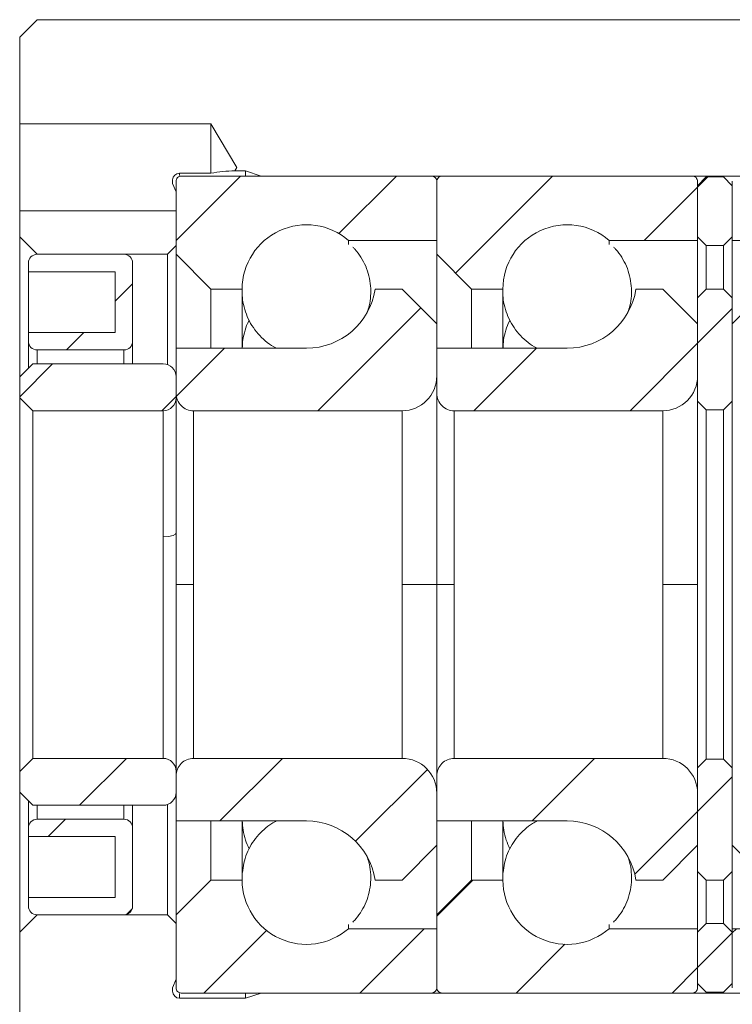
# Model space of a CAD drawing. Header units: millimetres. Extents: x 109 to 223, y 63 to 132.
# Tile 3 of 4: x 183 to 204, y 89 to 118. Entities that reach past the tile are written whole.
import ezdxf

# ---------------------------------------------------------------- set-up
doc = ezdxf.new("R2010")
doc.units = ezdxf.units.MM

msp = doc.modelspace()

# ---------------------------------------------------------------- hatches: boundary and pattern name
at = {"linetype": 'Continuous', "lineweight": 0}
h = msp.add_hatch(dxfattribs=at)
h.set_pattern_fill('ANSI31', style=0)
edge = h.paths.add_edge_path(flags=0)
edge.add_line((187.686, 110.952), (188.686, 109.952))
edge.add_line((188.686, 109.952), (189.586, 109.952))
edge.add_spline(control_points=[(189.586, 109.952), (189.586, 111.788), (191.256, 112.552), (192.646, 111.352)], knot_values=[0.051054, 0.051054, 0.051054, 0.051054, 0.948946, 0.948946, 0.948946, 0.948946], weights=[0.467214, 0.285348, 0.285348, 0.467214], degree=3, periodic=0)
edge.add_line((192.646, 111.352), (195.186, 111.352))
edge.add_line((195.186, 111.352), (195.186, 113.052))
edge.add_spline(control_points=[(195.186, 113.052), (195.186, 113.14), (195.124, 113.202), (195.036, 113.202)], knot_values=[0, 0, 0, 0, 0.873717, 0.873717, 0.873717, 0.873717], weights=[0.478289, 0.384897, 0.384897, 0.478289], degree=3, periodic=0)
edge.add_line((195.036, 113.202), (187.836, 113.202))
edge.add_spline(control_points=[(187.836, 113.202), (187.748, 113.202), (187.686, 113.14), (187.686, 113.052)], knot_values=[0, 0, 0, 0, 0.873717, 0.873717, 0.873717, 0.873717], weights=[0.478289, 0.384897, 0.384897, 0.478289], degree=3, periodic=0)
edge.add_line((187.686, 113.052), (187.686, 110.952))
h = msp.add_hatch(dxfattribs=at)
h.set_pattern_fill('ANSI31', style=0)
edge = h.paths.add_edge_path(flags=0)
edge.add_line((195.186, 110.952), (196.186, 109.952))
edge.add_line((196.186, 109.952), (197.086, 109.952))
edge.add_spline(control_points=[(197.086, 109.952), (197.086, 111.788), (198.756, 112.552), (200.146, 111.352)], knot_values=[0.051054, 0.051054, 0.051054, 0.051054, 0.948946, 0.948946, 0.948946, 0.948946], weights=[0.467214, 0.285348, 0.285348, 0.467214], degree=3, periodic=0)
edge.add_line((200.146, 111.352), (202.686, 111.352))
edge.add_line((202.686, 111.352), (202.686, 113.052))
edge.add_spline(control_points=[(202.686, 113.052), (202.686, 113.14), (202.624, 113.202), (202.536, 113.202)], knot_values=[0, 0, 0, 0, 0.873717, 0.873717, 0.873717, 0.873717], weights=[0.478289, 0.384897, 0.384897, 0.478289], degree=3, periodic=0)
edge.add_line((202.536, 113.202), (195.336, 113.202))
edge.add_spline(control_points=[(195.336, 113.202), (195.248, 113.202), (195.186, 113.14), (195.186, 113.052)], knot_values=[0, 0, 0, 0, 0.873717, 0.873717, 0.873717, 0.873717], weights=[0.478289, 0.384897, 0.384897, 0.478289], degree=3, periodic=0)
edge.add_line((195.186, 113.052), (195.186, 110.952))
h = msp.add_hatch(dxfattribs=at)
h.set_pattern_fill('ANSI31', style=0)
h.paths.add_polyline_path([(202.936, 111.202), (203.436, 111.202), (203.686, 111.452), (203.686, 112.927), (203.436, 113.177), (202.936, 113.177), (202.686, 112.927), (202.686, 111.452)], flags=0)
h = msp.add_hatch(dxfattribs=at)
h.set_pattern_fill('ANSI31', style=0)
edge = h.paths.add_edge_path(flags=0)
edge.add_spline(control_points=[(206.227, 111.352), (207.616, 112.552), (209.286, 111.788), (209.286, 109.952)], knot_values=[0, 0, 0, 0, 0.897892, 0.897892, 0.897892, 0.897892], weights=[0.676215, 0.412994, 0.412994, 0.676215], degree=3, periodic=0)
edge.add_line((209.286, 109.952), (210.186, 109.952))
edge.add_line((210.186, 109.952), (211.186, 110.952))
edge.add_line((211.186, 110.952), (211.186, 113.052))
edge.add_spline(control_points=[(211.186, 113.052), (211.186, 113.14), (211.124, 113.202), (211.036, 113.202)], knot_values=[0.063141, 0.063141, 0.063141, 0.063141, 0.936859, 0.936859, 0.936859, 0.936859], weights=[0.692245, 0.557076, 0.557076, 0.692245], degree=3, periodic=0)
edge.add_line((211.036, 113.202), (203.836, 113.202))
edge.add_spline(control_points=[(203.836, 113.202), (203.748, 113.202), (203.686, 113.14), (203.686, 113.052)], knot_values=[0.063141, 0.063141, 0.063141, 0.063141, 0.936859, 0.936859, 0.936859, 0.936859], weights=[0.692245, 0.557076, 0.557076, 0.692245], degree=3, periodic=0)
edge.add_line((203.686, 113.052), (203.686, 111.352))
edge.add_line((203.686, 111.352), (206.227, 111.352))
h = msp.add_hatch(dxfattribs=at)
h.set_pattern_fill('ANSI31', style=0)
edge = h.paths.add_edge_path(flags=0)
edge.add_line((183.436, 108.702), (183.436, 108.452))
edge.add_spline(control_points=[(183.436, 108.452), (183.436, 108.305), (183.54, 108.202), (183.686, 108.202)], knot_values=[0.063141, 0.063141, 0.063141, 0.063141, 0.936859, 0.936859, 0.936859, 0.936859], weights=[0.497252, 0.400158, 0.400158, 0.497252], degree=3, periodic=0)
edge.add_line((183.686, 108.202), (186.186, 108.202))
edge.add_spline(control_points=[(186.186, 108.202), (186.333, 108.202), (186.436, 108.305), (186.436, 108.452)], knot_values=[0, 0, 0, 0, 0.873717, 0.873717, 0.873717, 0.873717], weights=[0.497252, 0.400158, 0.400158, 0.497252], degree=3, periodic=0)
edge.add_line((186.436, 108.452), (186.436, 110.702))
edge.add_spline(control_points=[(186.436, 110.702), (186.436, 110.848), (186.333, 110.952), (186.186, 110.952)], knot_values=[0, 0, 0, 0, 0.873717, 0.873717, 0.873717, 0.873717], weights=[0.497252, 0.400158, 0.400158, 0.497252], degree=3, periodic=0)
edge.add_line((186.186, 110.952), (183.686, 110.952))
edge.add_spline(control_points=[(183.686, 110.952), (183.54, 110.952), (183.436, 110.848), (183.436, 110.702)], knot_values=[0.063141, 0.063141, 0.063141, 0.063141, 0.936859, 0.936859, 0.936859, 0.936859], weights=[0.497252, 0.400158, 0.400158, 0.497252], degree=3, periodic=0)
edge.add_line((183.436, 110.702), (183.436, 110.452))
edge.add_line((183.436, 110.452), (185.936, 110.452))
edge.add_line((185.936, 110.452), (185.936, 108.702))
edge.add_line((185.936, 108.702), (183.436, 108.702))
h = msp.add_hatch(dxfattribs=at)
h.set_pattern_fill('ANSI31', style=0)
edge = h.paths.add_edge_path(flags=0)
edge.add_spline(control_points=[(187.686, 106.952), (187.686, 106.659), (187.893, 106.452), (188.186, 106.452)], knot_values=[0.063141, 0.063141, 0.063141, 0.063141, 0.936859, 0.936859, 0.936859, 0.936859], weights=[0.478289, 0.384897, 0.384897, 0.478289], degree=3, periodic=0)
edge.add_line((188.186, 106.452), (194.186, 106.452))
edge.add_spline(control_points=[(194.186, 106.452), (194.772, 106.452), (195.186, 106.866), (195.186, 107.452)], knot_values=[0.063141, 0.063141, 0.063141, 0.063141, 0.936859, 0.936859, 0.936859, 0.936859], weights=[0.478289, 0.384897, 0.384897, 0.478289], degree=3, periodic=0)
edge.add_line((195.186, 107.452), (195.186, 108.952))
edge.add_line((195.186, 108.952), (194.186, 109.952))
edge.add_line((194.186, 109.952), (193.414, 109.952))
edge.add_spline(control_points=[(193.414, 109.952), (193.258, 108.927), (192.472, 108.252), (191.436, 108.252)], knot_values=[0, 0, 0, 0, 0.864735, 0.864735, 0.864735, 0.864735], weights=[0.480415, 0.403, 0.403, 0.480415], degree=3, periodic=0)
edge.add_line((191.436, 108.252), (187.686, 108.252))
edge.add_line((187.686, 108.252), (187.686, 106.952))
h = msp.add_hatch(dxfattribs=at)
h.set_pattern_fill('ANSI31', style=0)
edge = h.paths.add_edge_path(flags=0)
edge.add_spline(control_points=[(195.186, 106.952), (195.186, 106.659), (195.393, 106.452), (195.686, 106.452)], knot_values=[0.063141, 0.063141, 0.063141, 0.063141, 0.936859, 0.936859, 0.936859, 0.936859], weights=[0.478289, 0.384897, 0.384897, 0.478289], degree=3, periodic=0)
edge.add_line((195.686, 106.452), (201.686, 106.452))
edge.add_spline(control_points=[(201.686, 106.452), (202.272, 106.452), (202.686, 106.866), (202.686, 107.452)], knot_values=[0.063141, 0.063141, 0.063141, 0.063141, 0.936859, 0.936859, 0.936859, 0.936859], weights=[0.478289, 0.384897, 0.384897, 0.478289], degree=3, periodic=0)
edge.add_line((202.686, 107.452), (202.686, 108.952))
edge.add_line((202.686, 108.952), (201.686, 109.952))
edge.add_line((201.686, 109.952), (200.914, 109.952))
edge.add_spline(control_points=[(200.914, 109.952), (200.758, 108.927), (199.972, 108.252), (198.936, 108.252)], knot_values=[0, 0, 0, 0, 0.864735, 0.864735, 0.864735, 0.864735], weights=[0.480415, 0.403, 0.403, 0.480415], degree=3, periodic=0)
edge.add_line((198.936, 108.252), (195.186, 108.252))
edge.add_line((195.186, 108.252), (195.186, 106.952))
h = msp.add_hatch(dxfattribs=at)
h.set_pattern_fill('ANSI31', style=0)
h.paths.add_polyline_path([(202.686, 109.702), (202.686, 106.727), (202.936, 106.477), (203.436, 106.477), (203.686, 106.727), (203.686, 109.702), (203.436, 109.952), (202.936, 109.952)], flags=0)
h = msp.add_hatch(dxfattribs=at)
h.set_pattern_fill('ANSI31', style=0)
edge = h.paths.add_edge_path(flags=0)
edge.add_spline(control_points=[(203.686, 107.452), (203.686, 106.866), (204.1, 106.452), (204.686, 106.452)], knot_values=[0, 0, 0, 0, 0.873717, 0.873717, 0.873717, 0.873717], weights=[0.692245, 0.557076, 0.557076, 0.692245], degree=3, periodic=0)
edge.add_line((204.686, 106.452), (210.686, 106.452))
edge.add_spline(control_points=[(210.686, 106.452), (210.979, 106.452), (211.186, 106.659), (211.186, 106.952)], knot_values=[0, 0, 0, 0, 0.873717, 0.873717, 0.873717, 0.873717], weights=[0.692245, 0.557076, 0.557076, 0.692245], degree=3, periodic=0)
edge.add_line((211.186, 106.952), (211.186, 108.252))
edge.add_line((211.186, 108.252), (207.436, 108.252))
edge.add_spline(control_points=[(207.436, 108.252), (206.4, 108.252), (205.614, 108.927), (205.459, 109.952)], knot_values=[0.067632, 0.067632, 0.067632, 0.067632, 0.932368, 0.932368, 0.932368, 0.932368], weights=[0.695322, 0.583277, 0.583277, 0.695322], degree=3, periodic=0)
edge.add_line((205.459, 109.952), (204.686, 109.952))
edge.add_line((204.686, 109.952), (203.686, 108.952))
edge.add_line((203.686, 108.952), (203.686, 107.452))
h = msp.add_hatch(dxfattribs=at)
h.set_pattern_fill('ANSI31', style=0)
edge = h.paths.add_edge_path(flags=0)
edge.add_line((183.186, 107.427), (183.186, 106.827))
edge.add_line((183.186, 106.827), (183.561, 106.452))
edge.add_line((183.561, 106.452), (187.311, 106.452))
edge.add_spline(control_points=[(187.311, 106.452), (187.531, 106.452), (187.686, 106.607), (187.686, 106.827)], knot_values=[0, 0, 0, 0, 0.873717, 0.873717, 0.873717, 0.873717], weights=[0.487699, 0.39247, 0.39247, 0.487699], degree=3, periodic=0)
edge.add_line((187.686, 106.827), (187.686, 107.427))
edge.add_spline(control_points=[(187.686, 107.427), (187.686, 107.647), (187.531, 107.802), (187.311, 107.802)], knot_values=[0, 0, 0, 0, 0.873717, 0.873717, 0.873717, 0.873717], weights=[0.487699, 0.39247, 0.39247, 0.487699], degree=3, periodic=0)
edge.add_line((187.311, 107.802), (183.561, 107.802))
edge.add_line((183.561, 107.802), (183.186, 107.427))
h = msp.add_hatch(dxfattribs=at)
h.set_pattern_fill('ANSI31', style=0)
edge = h.paths.add_edge_path(flags=0)
edge.add_spline(control_points=[(187.686, 96.077), (187.686, 96.297), (187.531, 96.452), (187.311, 96.452)], knot_values=[0.063141, 0.063141, 0.063141, 0.063141, 0.936859, 0.936859, 0.936859, 0.936859], weights=[0.487699, 0.39247, 0.39247, 0.487699], degree=3, periodic=0)
edge.add_line((187.311, 96.452), (183.561, 96.452))
edge.add_line((183.561, 96.452), (183.186, 96.077))
edge.add_line((183.186, 96.077), (183.186, 95.477))
edge.add_line((183.186, 95.477), (183.561, 95.102))
edge.add_line((183.561, 95.102), (187.311, 95.102))
edge.add_spline(control_points=[(187.311, 95.102), (187.531, 95.102), (187.686, 95.257), (187.686, 95.477)], knot_values=[0.063141, 0.063141, 0.063141, 0.063141, 0.936859, 0.936859, 0.936859, 0.936859], weights=[0.487699, 0.39247, 0.39247, 0.487699], degree=3, periodic=0)
edge.add_line((187.686, 95.477), (187.686, 96.077))
h = msp.add_hatch(dxfattribs=at)
h.set_pattern_fill('ANSI31', style=0)
edge = h.paths.add_edge_path(flags=0)
edge.add_spline(control_points=[(195.186, 95.452), (195.186, 96.038), (194.772, 96.452), (194.186, 96.452)], knot_values=[0, 0, 0, 0, 0.873717, 0.873717, 0.873717, 0.873717], weights=[0.478289, 0.384897, 0.384897, 0.478289], degree=3, periodic=0)
edge.add_line((194.186, 96.452), (188.186, 96.452))
edge.add_spline(control_points=[(188.186, 96.452), (187.893, 96.452), (187.686, 96.245), (187.686, 95.952)], knot_values=[0, 0, 0, 0, 0.873717, 0.873717, 0.873717, 0.873717], weights=[0.478289, 0.384897, 0.384897, 0.478289], degree=3, periodic=0)
edge.add_line((187.686, 95.952), (187.686, 94.652))
edge.add_line((187.686, 94.652), (191.436, 94.652))
edge.add_spline(control_points=[(191.436, 94.652), (192.472, 94.652), (193.258, 93.976), (193.414, 92.952)], knot_values=[0.067632, 0.067632, 0.067632, 0.067632, 0.932368, 0.932368, 0.932368, 0.932368], weights=[0.480415, 0.403, 0.403, 0.480415], degree=3, periodic=0)
edge.add_line((193.414, 92.952), (194.186, 92.952))
edge.add_line((194.186, 92.952), (195.186, 93.952))
edge.add_line((195.186, 93.952), (195.186, 95.452))
h = msp.add_hatch(dxfattribs=at)
h.set_pattern_fill('ANSI31', style=0)
edge = h.paths.add_edge_path(flags=0)
edge.add_spline(control_points=[(202.686, 95.452), (202.686, 96.038), (202.272, 96.452), (201.686, 96.452)], knot_values=[0, 0, 0, 0, 0.873717, 0.873717, 0.873717, 0.873717], weights=[0.478289, 0.384897, 0.384897, 0.478289], degree=3, periodic=0)
edge.add_line((201.686, 96.452), (195.686, 96.452))
edge.add_spline(control_points=[(195.686, 96.452), (195.393, 96.452), (195.186, 96.245), (195.186, 95.952)], knot_values=[0, 0, 0, 0, 0.873717, 0.873717, 0.873717, 0.873717], weights=[0.478289, 0.384897, 0.384897, 0.478289], degree=3, periodic=0)
edge.add_line((195.186, 95.952), (195.186, 94.652))
edge.add_line((195.186, 94.652), (198.936, 94.652))
edge.add_spline(control_points=[(198.936, 94.652), (199.972, 94.652), (200.758, 93.976), (200.914, 92.952)], knot_values=[0.067632, 0.067632, 0.067632, 0.067632, 0.932368, 0.932368, 0.932368, 0.932368], weights=[0.480415, 0.403, 0.403, 0.480415], degree=3, periodic=0)
edge.add_line((200.914, 92.952), (201.686, 92.952))
edge.add_line((201.686, 92.952), (202.686, 93.952))
edge.add_line((202.686, 93.952), (202.686, 95.452))
h = msp.add_hatch(dxfattribs=at)
h.set_pattern_fill('ANSI31', style=0)
h.paths.add_polyline_path([(203.436, 96.427), (202.936, 96.427), (202.686, 96.177), (202.686, 93.202), (202.936, 92.952), (203.436, 92.952), (203.686, 93.202), (203.686, 96.177)], flags=0)
h = msp.add_hatch(dxfattribs=at)
h.set_pattern_fill('ANSI31', style=0)
edge = h.paths.add_edge_path(flags=0)
edge.add_spline(control_points=[(211.186, 95.952), (211.186, 96.245), (210.979, 96.452), (210.686, 96.452)], knot_values=[0.063141, 0.063141, 0.063141, 0.063141, 0.936859, 0.936859, 0.936859, 0.936859], weights=[0.692245, 0.557076, 0.557076, 0.692245], degree=3, periodic=0)
edge.add_line((210.686, 96.452), (204.686, 96.452))
edge.add_spline(control_points=[(204.686, 96.452), (204.1, 96.452), (203.686, 96.038), (203.686, 95.452)], knot_values=[0.063141, 0.063141, 0.063141, 0.063141, 0.936859, 0.936859, 0.936859, 0.936859], weights=[0.692245, 0.557076, 0.557076, 0.692245], degree=3, periodic=0)
edge.add_line((203.686, 95.452), (203.686, 93.952))
edge.add_line((203.686, 93.952), (204.686, 92.952))
edge.add_line((204.686, 92.952), (205.459, 92.952))
edge.add_spline(control_points=[(205.459, 92.952), (205.614, 93.976), (206.4, 94.652), (207.436, 94.652)], knot_values=[0, 0, 0, 0, 0.864735, 0.864735, 0.864735, 0.864735], weights=[0.695322, 0.583277, 0.583277, 0.695322], degree=3, periodic=0)
edge.add_line((207.436, 94.652), (211.186, 94.652))
edge.add_line((211.186, 94.652), (211.186, 95.952))
h = msp.add_hatch(dxfattribs=at)
h.set_pattern_fill('ANSI31', style=0)
edge = h.paths.add_edge_path(flags=0)
edge.add_line((186.186, 94.702), (183.686, 94.702))
edge.add_spline(control_points=[(183.686, 94.702), (183.54, 94.702), (183.436, 94.598), (183.436, 94.452)], knot_values=[0, 0, 0, 0, 0.873717, 0.873717, 0.873717, 0.873717], weights=[0.497252, 0.400158, 0.400158, 0.497252], degree=3, periodic=0)
edge.add_line((183.436, 94.452), (183.436, 94.202))
edge.add_line((183.436, 94.202), (185.936, 94.202))
edge.add_line((185.936, 94.202), (185.936, 92.452))
edge.add_line((185.936, 92.452), (183.436, 92.452))
edge.add_line((183.436, 92.452), (183.436, 92.202))
edge.add_spline(control_points=[(183.436, 92.202), (183.436, 92.055), (183.54, 91.952), (183.686, 91.952)], knot_values=[0, 0, 0, 0, 0.873717, 0.873717, 0.873717, 0.873717], weights=[0.497252, 0.400158, 0.400158, 0.497252], degree=3, periodic=0)
edge.add_line((183.686, 91.952), (186.186, 91.952))
edge.add_spline(control_points=[(186.186, 91.952), (186.333, 91.952), (186.436, 92.055), (186.436, 92.202)], knot_values=[0.063141, 0.063141, 0.063141, 0.063141, 0.936859, 0.936859, 0.936859, 0.936859], weights=[0.497252, 0.400158, 0.400158, 0.497252], degree=3, periodic=0)
edge.add_line((186.436, 92.202), (186.436, 94.452))
edge.add_spline(control_points=[(186.436, 94.452), (186.436, 94.598), (186.333, 94.702), (186.186, 94.702)], knot_values=[0.063141, 0.063141, 0.063141, 0.063141, 0.936859, 0.936859, 0.936859, 0.936859], weights=[0.497252, 0.400158, 0.400158, 0.497252], degree=3, periodic=0)
h = msp.add_hatch(dxfattribs=at)
h.set_pattern_fill('ANSI31', style=0)
edge = h.paths.add_edge_path(flags=0)
edge.add_spline(control_points=[(192.646, 91.552), (191.256, 90.352), (189.586, 91.116), (189.586, 92.952)], knot_values=[0, 0, 0, 0, 0.897892, 0.897892, 0.897892, 0.897892], weights=[0.467214, 0.285348, 0.285348, 0.467214], degree=3, periodic=0)
edge.add_line((189.586, 92.952), (188.686, 92.952))
edge.add_line((188.686, 92.952), (187.686, 91.952))
edge.add_line((187.686, 91.952), (187.686, 89.852))
edge.add_spline(control_points=[(187.686, 89.852), (187.686, 89.764), (187.748, 89.702), (187.836, 89.702)], knot_values=[0.063141, 0.063141, 0.063141, 0.063141, 0.936859, 0.936859, 0.936859, 0.936859], weights=[0.478289, 0.384897, 0.384897, 0.478289], degree=3, periodic=0)
edge.add_line((187.836, 89.702), (195.036, 89.702))
edge.add_spline(control_points=[(195.036, 89.702), (195.124, 89.702), (195.186, 89.764), (195.186, 89.852)], knot_values=[0.063141, 0.063141, 0.063141, 0.063141, 0.936859, 0.936859, 0.936859, 0.936859], weights=[0.478289, 0.384897, 0.384897, 0.478289], degree=3, periodic=0)
edge.add_line((195.186, 89.852), (195.186, 91.552))
edge.add_line((195.186, 91.552), (192.646, 91.552))
h = msp.add_hatch(dxfattribs=at)
h.set_pattern_fill('ANSI31', style=0)
edge = h.paths.add_edge_path(flags=0)
edge.add_spline(control_points=[(200.146, 91.552), (198.756, 90.352), (197.086, 91.116), (197.086, 92.952)], knot_values=[0, 0, 0, 0, 0.897892, 0.897892, 0.897892, 0.897892], weights=[0.467214, 0.285348, 0.285348, 0.467214], degree=3, periodic=0)
edge.add_line((197.086, 92.952), (196.186, 92.952))
edge.add_line((196.186, 92.952), (195.186, 91.952))
edge.add_line((195.186, 91.952), (195.186, 89.852))
edge.add_spline(control_points=[(195.186, 89.852), (195.186, 89.764), (195.248, 89.702), (195.336, 89.702)], knot_values=[0.063141, 0.063141, 0.063141, 0.063141, 0.936859, 0.936859, 0.936859, 0.936859], weights=[0.478289, 0.384897, 0.384897, 0.478289], degree=3, periodic=0)
edge.add_line((195.336, 89.702), (202.536, 89.702))
edge.add_spline(control_points=[(202.536, 89.702), (202.624, 89.702), (202.686, 89.764), (202.686, 89.852)], knot_values=[0.063141, 0.063141, 0.063141, 0.063141, 0.936859, 0.936859, 0.936859, 0.936859], weights=[0.478289, 0.384897, 0.384897, 0.478289], degree=3, periodic=0)
edge.add_line((202.686, 89.852), (202.686, 91.552))
edge.add_line((202.686, 91.552), (200.146, 91.552))
h = msp.add_hatch(dxfattribs=at)
h.set_pattern_fill('ANSI31', style=0)
edge = h.paths.add_edge_path(flags=0)
edge.add_spline(control_points=[(209.286, 92.952), (209.286, 91.116), (207.616, 90.352), (206.227, 91.552)], knot_values=[0.051054, 0.051054, 0.051054, 0.051054, 0.948946, 0.948946, 0.948946, 0.948946], weights=[0.676215, 0.412994, 0.412994, 0.676215], degree=3, periodic=0)
edge.add_line((206.227, 91.552), (203.686, 91.552))
edge.add_line((203.686, 91.552), (203.686, 89.852))
edge.add_spline(control_points=[(203.686, 89.852), (203.686, 89.764), (203.748, 89.702), (203.836, 89.702)], knot_values=[0, 0, 0, 0, 0.873717, 0.873717, 0.873717, 0.873717], weights=[0.692245, 0.557076, 0.557076, 0.692245], degree=3, periodic=0)
edge.add_line((203.836, 89.702), (211.036, 89.702))
edge.add_spline(control_points=[(211.036, 89.702), (211.124, 89.702), (211.186, 89.764), (211.186, 89.852)], knot_values=[0, 0, 0, 0, 0.873717, 0.873717, 0.873717, 0.873717], weights=[0.692245, 0.557076, 0.557076, 0.692245], degree=3, periodic=0)
edge.add_line((211.186, 89.852), (211.186, 91.952))
edge.add_line((211.186, 91.952), (210.186, 92.952))
edge.add_line((210.186, 92.952), (209.286, 92.952))
h = msp.add_hatch(dxfattribs=at)
h.set_pattern_fill('ANSI31', style=0)
h.paths.add_polyline_path([(203.686, 89.977), (203.686, 91.452), (203.436, 91.702), (202.936, 91.702), (202.686, 91.452), (202.686, 89.977), (202.936, 89.727), (203.436, 89.727)], flags=0)

# ---------------------------------------------------------------- linework, layer by layer
at = {"color": 7, "linetype": 'Continuous', "lineweight": 15}
for p, q in [((183.186, 117.202), (183.686, 117.702)), ((183.686, 117.702), (209.586, 117.702)), ((183.186, 114.702), (183.186, 117.202)), ((183.186, 114.702), (188.686, 114.702)), ((183.186, 114.702), (183.186, 112.202)), ((188.686, 114.702), (189.437, 113.452)), ((188.686, 113.287), (188.686, 114.702)), ((189.437, 113.452), (189.377, 113.352)), ((189.377, 113.352), (189.686, 113.352)), ((189.686, 113.352), (190.136, 113.202)), ((189.686, 113.352), (189.686, 113.202)), ((187.586, 112.993), (187.586, 113.091)), ((187.686, 110.952), (187.686, 113.052)), ((188.686, 113.287), (187.786, 113.287)), ((187.786, 113.287), (187.786, 113.216)), ((187.836, 113.202), (195.036, 113.202)), ((190.136, 113.202), (218.186, 113.202)), ((195.186, 110.952), (195.186, 113.052)), ((195.186, 113.052), (195.186, 111.352)), ((195.336, 113.202), (202.536, 113.202)), ((202.686, 112.927), (202.936, 113.177)), ((202.686, 113.052), (202.686, 111.352)), ((202.936, 113.177), (203.436, 113.177)), ((203.436, 113.177), (203.686, 112.927)), ((203.686, 111.352), (203.686, 113.052)), ((187.686, 112.754), (187.586, 112.993)), ((202.686, 111.452), (202.686, 112.927)), ((203.686, 112.927), (203.686, 111.452)), ((187.686, 112.202), (183.186, 112.202)), ((183.186, 111.452), (183.186, 112.202)), ((187.686, 112.202), (187.686, 111.202)), ((183.186, 111.452), (183.686, 110.952)), ((183.186, 111.452), (183.186, 107.427)), ((192.646, 111.352), (195.186, 111.352)), ((192.646, 111.352), (192.646, 111.231)), ((200.146, 111.352), (202.686, 111.352)), ((200.146, 111.352), (200.146, 111.231)), ((202.686, 111.452), (202.936, 111.202)), ((202.686, 109.702), (202.686, 111.352)), ((203.436, 111.202), (203.686, 111.452)), ((203.686, 111.352), (206.227, 111.352)), ((203.686, 111.352), (203.686, 109.702)), ((187.436, 110.952), (187.686, 111.202)), ((202.936, 111.202), (203.436, 111.202)), ((202.936, 109.952), (202.936, 111.202)), ((203.436, 109.952), (203.436, 111.202)), ((183.686, 110.952), (186.186, 110.952)), ((183.686, 110.952), (187.436, 110.952)), ((187.436, 110.952), (187.436, 107.788)), ((187.686, 110.952), (188.686, 109.952)), ((187.686, 110.952), (187.686, 108.252)), ((195.186, 110.952), (196.186, 109.952)), ((195.186, 110.952), (195.186, 108.952)), ((183.436, 110.452), (183.436, 110.702)), ((186.436, 110.702), (186.436, 108.452)), ((183.436, 110.452), (185.936, 110.452)), ((183.436, 110.452), (183.436, 108.702)), ((185.936, 108.702), (185.936, 110.452)), ((188.686, 109.952), (189.586, 109.952)), ((188.686, 108.252), (188.686, 109.952)), ((189.586, 108.257), (189.586, 109.952)), ((193.414, 109.952), (194.186, 109.952)), ((194.186, 109.952), (195.186, 108.952)), ((196.186, 109.952), (197.086, 109.952)), ((196.186, 108.252), (196.186, 109.952)), ((197.086, 108.257), (197.086, 109.952)), ((200.914, 109.952), (201.686, 109.952)), ((201.686, 109.952), (202.686, 108.952)), ((202.686, 109.702), (202.936, 109.952)), ((202.936, 109.952), (203.436, 109.952)), ((203.436, 109.952), (203.686, 109.702)), ((203.686, 108.952), (204.686, 109.952)), ((202.686, 106.727), (202.686, 109.702)), ((203.686, 109.702), (203.686, 106.727)), ((195.186, 108.952), (195.186, 107.452)), ((202.686, 108.952), (202.686, 107.452)), ((203.686, 107.452), (203.686, 108.952)), ((183.436, 108.702), (185.936, 108.702)), ((183.436, 108.452), (183.436, 108.702)), ((183.436, 108.452), (183.436, 107.677)), ((183.686, 108.202), (186.186, 108.202)), ((183.686, 108.202), (183.686, 107.802)), ((186.186, 108.202), (186.186, 107.802)), ((186.436, 107.802), (186.436, 108.452)), ((187.686, 106.952), (187.686, 108.252)), ((187.686, 108.252), (191.436, 108.252)), ((195.186, 106.952), (195.186, 108.252)), ((195.186, 108.252), (198.936, 108.252)), ((183.186, 107.427), (183.561, 107.802)), ((183.561, 107.802), (187.311, 107.802)), ((183.186, 106.827), (183.186, 107.427)), ((187.686, 107.427), (187.686, 106.827)), ((183.186, 106.827), (183.561, 106.452)), ((183.186, 106.827), (183.186, 96.077)), ((187.686, 102.931), (187.686, 106.827)), ((187.686, 106.802), (187.686, 101.452)), ((195.186, 106.952), (195.186, 101.452)), ((202.686, 106.727), (202.936, 106.477)), ((202.686, 106.727), (202.686, 96.177)), ((203.436, 106.477), (203.686, 106.727)), ((203.686, 96.177), (203.686, 106.727)), ((183.561, 106.452), (187.311, 106.452)), ((183.561, 106.452), (183.561, 96.452)), ((187.311, 106.452), (187.311, 102.828)), ((188.186, 106.452), (194.186, 106.452)), ((188.186, 101.452), (188.186, 106.452)), ((194.186, 106.452), (194.186, 101.452)), ((195.686, 106.452), (201.686, 106.452)), ((195.686, 101.452), (195.686, 106.452)), ((201.686, 106.452), (201.686, 101.452)), ((202.936, 106.477), (202.936, 96.427)), ((202.936, 106.477), (203.436, 106.477)), ((203.436, 106.477), (203.436, 96.427)), ((187.311, 102.828), (187.311, 96.452)), ((187.686, 96.077), (187.686, 102.931)), ((188.186, 101.452), (187.686, 101.452)), ((187.686, 101.452), (187.686, 96.102)), ((188.186, 96.452), (188.186, 101.452)), ((194.186, 101.452), (194.186, 96.452)), ((195.186, 101.452), (194.186, 101.452)), ((195.686, 101.452), (195.186, 101.452)), ((195.186, 101.452), (195.186, 95.952)), ((195.686, 96.452), (195.686, 101.452)), ((201.686, 101.452), (201.686, 96.452)), ((202.686, 101.452), (201.686, 101.452)), ((183.561, 96.452), (183.186, 96.077)), ((187.311, 96.452), (183.561, 96.452)), ((194.186, 96.452), (188.186, 96.452)), ((201.686, 96.452), (195.686, 96.452)), ((202.936, 96.427), (202.686, 96.177)), ((203.436, 96.427), (202.936, 96.427)), ((203.686, 96.177), (203.436, 96.427)), ((183.186, 95.477), (183.186, 96.077)), ((187.686, 96.077), (187.686, 95.477)), ((202.686, 93.202), (202.686, 96.177)), ((203.686, 96.177), (203.686, 93.202)), ((187.686, 94.652), (187.686, 95.952)), ((195.186, 94.652), (195.186, 95.952)), ((183.186, 95.477), (183.186, 91.452)), ((183.561, 95.102), (183.186, 95.477)), ((183.436, 95.227), (183.436, 94.452)), ((195.186, 95.452), (195.186, 93.952)), ((202.686, 95.452), (202.686, 93.952)), ((203.686, 93.952), (203.686, 95.452)), ((187.311, 95.102), (183.561, 95.102)), ((183.686, 95.102), (183.686, 94.702)), ((186.186, 95.102), (186.186, 94.702)), ((186.436, 94.452), (186.436, 95.102)), ((187.436, 95.112), (187.436, 91.952)), ((186.186, 94.702), (183.686, 94.702)), ((191.436, 94.652), (187.686, 94.652)), ((187.686, 94.652), (187.686, 91.952)), ((188.686, 92.952), (188.686, 94.652)), ((189.586, 92.952), (189.586, 94.648)), ((198.936, 94.652), (195.186, 94.652)), ((196.186, 92.952), (196.186, 94.652)), ((197.086, 92.952), (197.086, 94.648)), ((183.436, 94.202), (183.436, 94.452)), ((186.436, 94.452), (186.436, 92.202)), ((185.936, 94.202), (183.436, 94.202)), ((183.436, 94.202), (183.436, 92.452)), ((185.936, 92.452), (185.936, 94.202)), ((195.186, 93.952), (194.186, 92.952)), ((195.186, 93.952), (195.186, 91.952)), ((202.686, 93.952), (201.686, 92.952)), ((204.686, 92.952), (203.686, 93.952)), ((202.686, 91.552), (202.686, 93.202)), ((202.936, 92.952), (202.686, 93.202)), ((203.686, 93.202), (203.436, 92.952)), ((203.686, 93.202), (203.686, 91.552)), ((188.686, 92.952), (187.686, 91.952)), ((189.586, 92.952), (188.686, 92.952)), ((194.186, 92.952), (193.414, 92.952)), ((196.186, 92.952), (195.186, 91.952)), ((197.086, 92.952), (196.186, 92.952)), ((201.686, 92.952), (200.914, 92.952)), ((203.436, 92.952), (202.936, 92.952)), ((202.936, 91.702), (202.936, 92.952)), ((203.436, 91.702), (203.436, 92.952)), ((185.936, 92.452), (183.436, 92.452)), ((183.436, 92.202), (183.436, 92.452)), ((183.686, 91.952), (183.186, 91.452)), ((186.186, 91.952), (183.686, 91.952)), ((187.436, 91.952), (183.686, 91.952)), ((187.686, 91.702), (187.436, 91.952)), ((187.686, 89.852), (187.686, 91.952)), ((195.186, 89.852), (195.186, 91.952)), ((187.686, 91.702), (187.686, 90.102)), ((192.646, 91.673), (192.646, 91.552)), ((195.186, 91.552), (192.646, 91.552)), ((195.186, 91.552), (195.186, 89.852)), ((200.146, 91.673), (200.146, 91.552)), ((202.686, 91.552), (200.146, 91.552)), ((202.936, 91.702), (202.686, 91.452)), ((202.686, 91.552), (202.686, 89.852)), ((203.436, 91.702), (202.936, 91.702)), ((203.686, 91.452), (203.436, 91.702)), ((206.227, 91.552), (203.686, 91.552)), ((203.686, 89.852), (203.686, 91.552)), ((183.186, 85.702), (183.186, 91.452)), ((202.686, 89.977), (202.686, 91.452)), ((203.686, 91.452), (203.686, 89.977)), ((187.686, 90.102), (187.586, 89.852)), ((187.586, 89.852), (187.586, 89.752)), ((202.936, 89.727), (202.686, 89.977)), ((203.686, 89.977), (203.436, 89.727)), ((187.786, 89.69), (187.786, 89.552)), ((189.686, 89.552), (187.786, 89.552)), ((195.036, 89.702), (187.836, 89.702)), ((190.136, 89.702), (189.686, 89.552)), ((189.686, 89.552), (189.686, 89.702)), ((218.186, 89.702), (190.136, 89.702)), ((202.536, 89.702), (195.336, 89.702)), ((203.436, 89.727), (202.936, 89.727))]:
    msp.add_line(p, q, dxfattribs=at)
at = {"color": 7, "linetype": 'Continuous', "lineweight": 15, "flags": 128}
msp.add_lwpolyline([(187.311, 102.828), (187.466, 102.837), (187.601, 102.865), (187.666, 102.897), (187.686, 102.931)], dxfattribs=at)
at = {"color": 7, "linetype": 'Continuous', "lineweight": 15}
for centre, radius, start, end in [((189.44, 108.962), 4.39, 90.815, 99.8814), ((187.785, 113.088), 0.199, 89.7025, 179.3346), ((187.836, 113.052), 0.15, 89.9994, 180.001), ((195.036, 113.052), 0.15, 0.0003, 90), ((195.336, 113.052), 0.15, 89.9994, 180.001), ((202.536, 113.052), 0.15, 359.9989, 90.0007), ((191.436, 109.952), 1.85, 49.1866, 179.9925), ((198.936, 109.952), 1.85, 49.1866, 179.9925), ((183.686, 110.702), 0.25, 90.0003, 179.9995), ((186.186, 110.702), 0.25, 0.0003, 89.9999), ((191.436, 110.253), 2.001, 270.0148, 351.3583), ((198.936, 110.253), 2.001, 270.0148, 351.3582), ((183.686, 108.452), 0.25, 179.9997, 270.0004), ((186.186, 108.452), 0.25, 270.0003, 359.9996), ((187.311, 107.427), 0.375, 0, 89.9998), ((194.186, 107.452), 1, 270.0002, 359.9998), ((201.686, 107.452), 1, 269.9999, 0.0001), ((187.311, 106.827), 0.375, 270.0004, 359.9998), ((188.186, 106.952), 0.5, 179.9999, 270), ((195.686, 106.952), 0.5, 179.9999, 270), ((187.311, 96.077), 0.375, 0.0001, 89.9996), ((188.186, 95.952), 0.5, 89.9999, 180.0003), ((194.186, 95.452), 1, 0.0001, 89.9999), ((195.686, 95.952), 0.5, 89.9998, 180.0003), ((201.686, 95.452), 1, 0, 90), ((187.311, 95.477), 0.375, 270.0003, 359.9998), ((183.686, 94.452), 0.25, 90.0003, 179.9996), ((186.186, 94.452), 0.25, 0.0005, 89.9997), ((191.436, 92.651), 2.001, 8.6417, 89.9852), ((198.936, 92.651), 2.001, 8.6417, 89.9853), ((191.436, 92.952), 1.85, 180.0076, 310.8134), ((198.936, 92.952), 1.85, 180.0076, 310.8134), ((183.686, 92.202), 0.25, 179.9996, 270.0006), ((186.186, 92.202), 0.25, 270.0003, 359.9995), ((187.836, 89.852), 0.15, 179.9989, 270.0007), ((195.036, 89.852), 0.15, 270.0007, 359.999), ((195.336, 89.852), 0.15, 179.9989, 270.0007), ((202.536, 89.852), 0.15, 269.9994, 0.001), ((187.786, 89.752), 0.2, 180, 270)]:
    msp.add_arc(centre, radius, start, end, dxfattribs=at)
for points, knots in [([(193.182, 109.29), (193.203, 109.349), (193.255, 109.5), (193.288, 109.755), (193.287, 110.046), (193.239, 110.334), (193.147, 110.611), (193.009, 110.869), (192.882, 111.054), (192.791, 111.141), (192.77, 111.16)], [0, 0, 0, 0, 0.092897, 0.236577, 0.380452, 0.524507, 0.668763, 0.813288, 0.958233, 1, 1, 1, 1]), ([(200.682, 109.29), (200.703, 109.349), (200.755, 109.5), (200.788, 109.755), (200.787, 110.046), (200.739, 110.334), (200.647, 110.611), (200.509, 110.869), (200.382, 111.054), (200.291, 111.141), (200.27, 111.16)], [0, 0, 0, 0, 0.092897, 0.236577, 0.380452, 0.524507, 0.668763, 0.813288, 0.958233, 1, 1, 1, 1]), ([(189.593, 109.731), (189.593, 109.729), (189.594, 109.63), (189.637, 109.436), (189.725, 109.159), (189.862, 108.9), (190.036, 108.663), (190.249, 108.459), (190.432, 108.32), (190.55, 108.265), (190.579, 108.252)], [0, 0, 0, 0, 0.00339, 0.159981, 0.316791, 0.473893, 0.63145, 0.789823, 0.9499, 1, 1, 1, 1]), ([(197.093, 109.731), (197.093, 109.729), (197.094, 109.63), (197.137, 109.436), (197.225, 109.159), (197.362, 108.9), (197.536, 108.663), (197.749, 108.459), (197.932, 108.32), (198.05, 108.265), (198.079, 108.252)], [0, 0, 0, 0, 0.00339, 0.159981, 0.316791, 0.473893, 0.631451, 0.789824, 0.949901, 1, 1, 1, 1]), ([(189.79, 109.054), (189.785, 109.045), (189.732, 108.956), (189.666, 108.766), (189.6, 108.506), (189.593, 108.331), (189.59, 108.252)], [0, 0, 0, 0, 0.036395, 0.373332, 0.714666, 1, 1, 1, 1]), ([(197.29, 109.054), (197.285, 109.045), (197.232, 108.956), (197.166, 108.766), (197.1, 108.506), (197.093, 108.331), (197.09, 108.252)], [0, 0, 0, 0, 0.036395, 0.373332, 0.714665, 1, 1, 1, 1]), ([(189.588, 94.652), (189.593, 94.563), (189.604, 94.377), (189.671, 94.105), (189.751, 93.933), (189.79, 93.85)], [0, 0, 0, 0, 0.318534, 0.670313, 1, 1, 1, 1]), ([(190.577, 94.652), (190.53, 94.628), (190.4, 94.561), (190.209, 94.411), (190.009, 94.208), (189.842, 93.973), (189.714, 93.714), (189.626, 93.445), (189.605, 93.261), (189.594, 93.173)], [0, 0, 0, 0, 0.08563, 0.236557, 0.39016, 0.545065, 0.700663, 0.856673, 1, 1, 1, 1]), ([(197.088, 94.652), (197.093, 94.563), (197.104, 94.377), (197.171, 94.105), (197.251, 93.933), (197.29, 93.85)], [0, 0, 0, 0, 0.318534, 0.670313, 1, 1, 1, 1]), ([(198.077, 94.652), (198.03, 94.628), (197.9, 94.561), (197.709, 94.411), (197.509, 94.208), (197.342, 93.973), (197.214, 93.714), (197.126, 93.445), (197.105, 93.261), (197.094, 93.173)], [0, 0, 0, 0, 0.08563, 0.236558, 0.39016, 0.545064, 0.700663, 0.856674, 1, 1, 1, 1]), ([(192.77, 91.744), (192.799, 91.774), (192.897, 91.87), (193.029, 92.066), (193.159, 92.323), (193.246, 92.601), (193.29, 92.889), (193.286, 93.179), (193.249, 93.43), (193.196, 93.576), (193.176, 93.631)], [0, 0, 0, 0, 0.061489, 0.202646, 0.344436, 0.486601, 0.629017, 0.771625, 0.914413, 1, 1, 1, 1]), ([(200.27, 91.744), (200.299, 91.774), (200.397, 91.87), (200.529, 92.066), (200.659, 92.323), (200.746, 92.601), (200.79, 92.889), (200.786, 93.179), (200.749, 93.43), (200.696, 93.576), (200.676, 93.631)], [0, 0, 0, 0, 0.06149, 0.202647, 0.344437, 0.486602, 0.629017, 0.771626, 0.914413, 1, 1, 1, 1])]:
    msp.add_open_spline(points, degree=3, knots=knots, dxfattribs=at)

doc.saveas('drawing.dxf')
